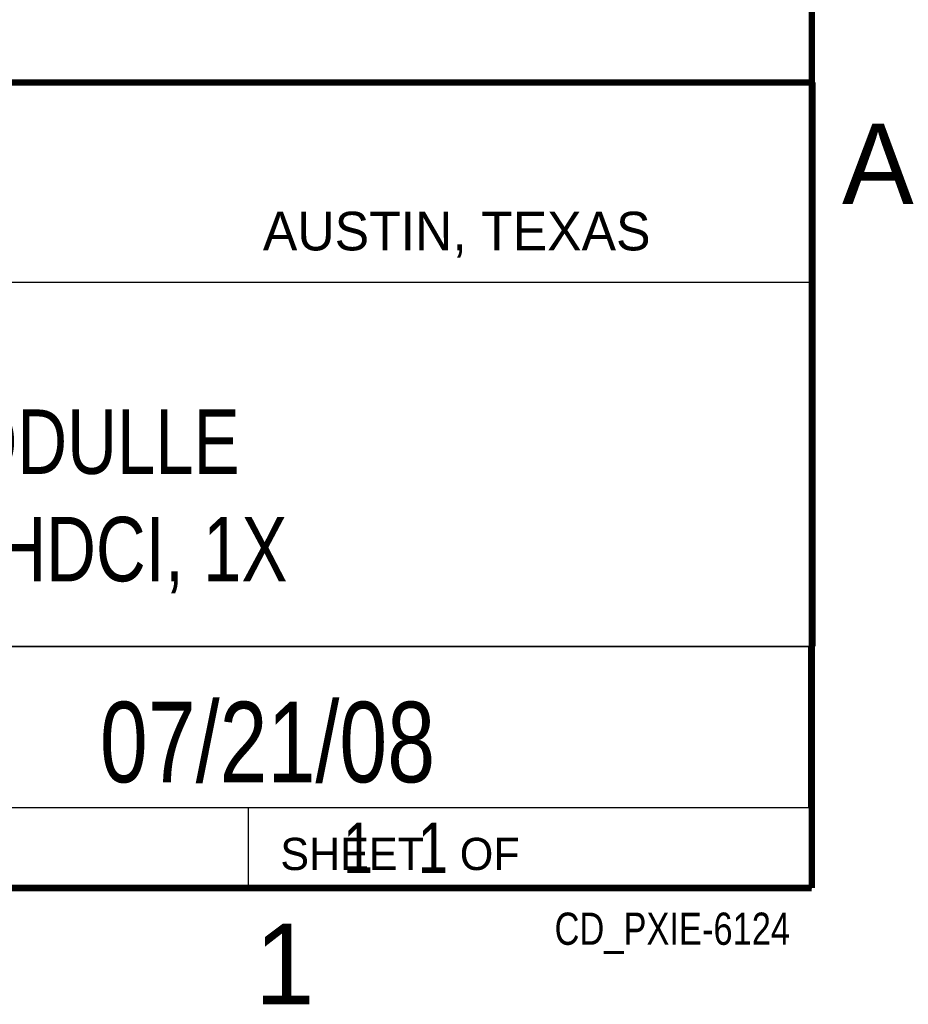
# Model space of a CAD drawing. Header units: inches. Extents: x 0 to 34, y 0 to 22.
# Tile 9 of 12: x 31 to 33.8, y 0.1 to 3.2. Entities that reach past the tile are written whole.
import ezdxf
from ezdxf.enums import TextEntityAlignment as Align

# ---------------------------------------------------------------- set-up
doc = ezdxf.new("R2010")
doc.units = ezdxf.units.IN
doc.header["$LTSCALE"] = 1.87
doc.header["$MEASUREMENT"] = 0
doc.layers.get('0').update_dxf_attribs({"linetype": 'CONTINUOUS'})
doc.styles.get("Standard").update_dxf_attribs({"font": 'txt', "width": 0.8})

msp = doc.modelspace()

# ---------------------------------------------------------------- linework, layer by layer
at = {"color": 2, "linetype": 'CONTINUOUS'}
for p, q in [((28.3793, 3.0003), (33.5093, 3.0003)), ((33.5093, 3.0003), (33.5093, 1.2503)), ((28.7231, 2.38), (33.5, 2.38)), ((28.3793, 1.2503), (33.5093, 1.2503)), ((30.13, 1.2499), (33.49, 1.2499)), ((33.49, 1.2499), (33.49, 0.7499)), ((28.38, 0.75), (33.5, 0.75)), ((30.13, 0.7499), (33.49, 0.7499)), ((31.75, 0.75), (33.5, 0.75)), ((31.75, 0.75), (31.75, 0.5)), ((33.5, 0.75), (33.5, 0.5)), ((31.75, 0.5), (33.5, 0.5)), ((32.4953, 0.5017), (33.4953, 0.5017)), ((32.4953, 0.5017), (32.4953, 0.5012)), ((32.4953, 0.5012), (33.4953, 0.5012)), ((33.4953, 0.5017), (33.4953, 0.5012))]:
    msp.add_line(p, q, dxfattribs=at)
at = {"color": 7, "linetype": 'CONTINUOUS', "const_width": 0.02}
for points in [[(33.5, 0.5), (33.5, 21.5)], [(25.58, 3), (33.5, 3)], [(0.5, 0.5), (33.5, 0.5)]]:
    msp.add_lwpolyline(points, dxfattribs=at)

# ---------------------------------------------------------------- texts
at = {"color": 2, "linetype": 'CONTINUOUS'}
for s, height, p in [('A', 0.25, (33.5939, 2.6228)), ('AUSTIN, TEXAS', 0.12, (31.7957, 2.479)), ('SHEET   OF', 0.1, (31.8499, 0.5557)), ('1', 0.25, (31.7706, 0.139))]:
    msp.add_text(s, height=height, dxfattribs=at).set_placement(p)
at = {"color": 7, "linetype": 'CONTINUOUS', "width": 0.8}
msp.add_text('07/21/08', height=0.25, dxfattribs=at).set_placement((31.81, 0.828), align=Align.CENTER)
at = {"color": 2, "linetype": 'CONTINUOUS', "width": 0.8}
msp.add_text('CD_PXIE-6124', height=0.1, dxfattribs=at).set_placement((33.4328, 0.3236), align=Align.RIGHT)
at = {"color": 7, "linetype": 'CONTINUOUS'}
for s, insert, char_height, width, attachment_point in [('PXIe MODULLE\\P68 POS VHDCI, 1X', (30.9443, 1.9853), 0.2, 2.56, 2), ('     1   1', (31.8125, 0.7031), 0.15625, 1.25, 1)]:
    msp.add_mtext(s, dxfattribs=dict(at, insert=insert, char_height=char_height, width=width, attachment_point=attachment_point))

doc.saveas('drawing.dxf')
